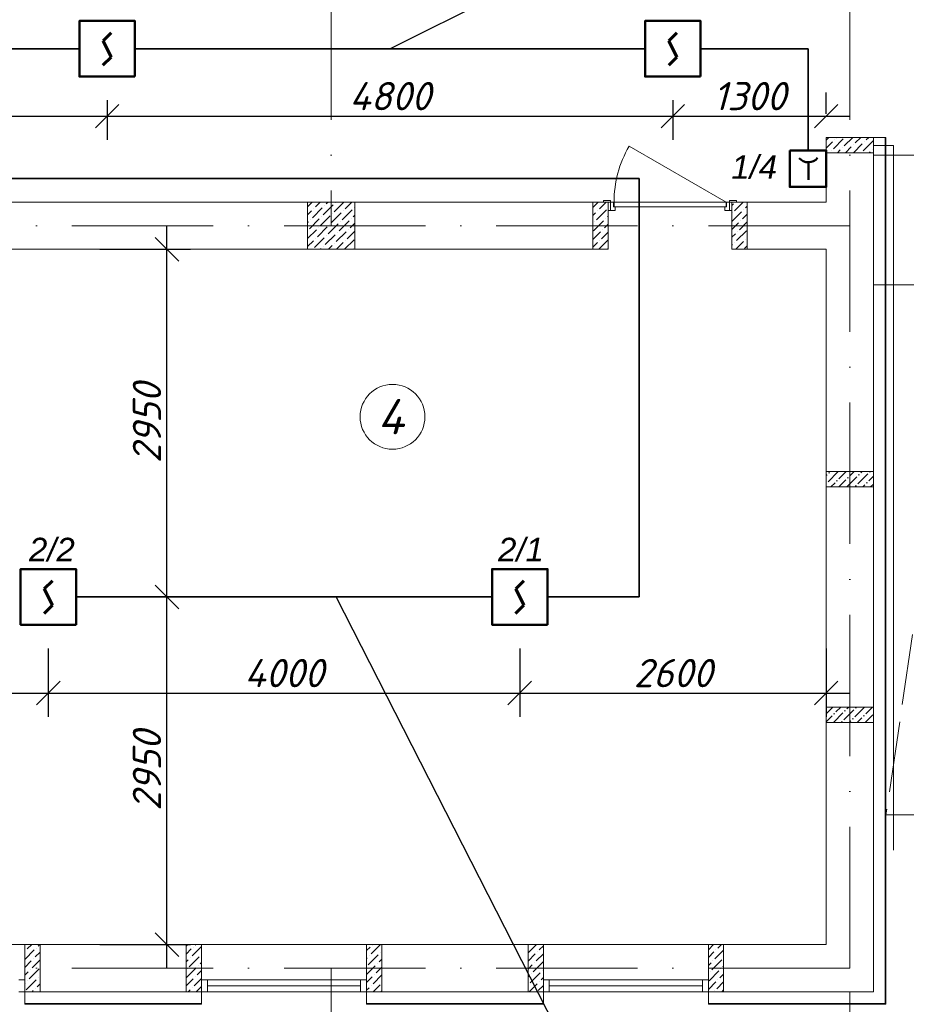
# Model space of a CAD drawing. Header units: millimetres. Extents: x 1114507 to 93926427, y 174473 to 817039.
# Tile 91 of 256: x 1642679 to 1650201, y 479694 to 488050. Entities that reach past the tile are written whole.
import ezdxf

# ---------------------------------------------------------------- set-up
doc = ezdxf.new("R2010")
doc.units = ezdxf.units.MM
doc.linetypes.add('ACAD_ISO02W100', pattern=[15, 12, -3])
doc.linetypes.add('ACAD_ISO10W100', pattern=[18, 12, -3, 0, -3])
for name, color, linetype, lineweight in [('Doors', 86, 'Continuous', 13), ('expl', 234, 'Continuous', 13), ('SHEMA', 174, 'Continuous', 25), ('размеры', 12, 'Continuous', 15)]:
    doc.layers.add(name, color=color, linetype=linetype, lineweight=lineweight)
doc.layers.add('kcd_tx', color=7, linetype='Continuous')
doc.layers.add('PDF22_Geometry', color=7, linetype='Continuous', true_color=0x979797)
doc.styles.get("Standard").update_dxf_attribs({"font": 'isocpeui.ttf'})
doc.linetypes.add('FENCELINE1', pattern='A,6.35,-2.54,[133,ltypeshp.shx,S=2.54,R=0,X=-2.54,Y=0],-2.54,25.4', length=36.83)
doc.dimstyles.new('Санжар', dxfattribs={"dimtxt": 240, "dimasz": 200, "dimexe": 200, "dimexo": 200, "dimgap": 50, "dimtad": 1, "dimdec": 0, "dimtxsty": 'Standard', "dimblk": 'OBLIQUE', "dimcen": 2.5, "dimdle": 200, "dimclrd": 152, "dimclre": 152, "dimclrt": 152, "dimadec": 0, "dimazin": 0, "dimtfac": 1, "dimtdec": 0, "dimtmove": 0, "dimatfit": 3, "dimldrblk": 'OBLIQUE', "dimfxl": 0, "dimlwd": 0, "dimlwe": 0, "dimarcsym": 0})
pattern_1 = [(45, (555691.36, -605136.81), (25.2569703, 92.6088912), [119.0625, -23.8125, 0, -23.8125])]

# ---------------------------------------------------------------- blocks, each defined once
blk = doc.blocks.new('blok1qavmak')
at = {"lineweight": 0, "ltscale": 100}
h = blk.add_hatch(dxfattribs=at)
h.set_pattern_fill('ANSI36', color=256, scale=15, style=0)
h.set_pattern_definition(pattern_1)
h.paths.add_polyline_path([(1519160.8, 771040.1), (1519160.8, 770910.1), (1518760.8, 770910.1), (1518760.8, 771040.1)])
h = blk.add_hatch(dxfattribs=at)
h.set_pattern_fill('ANSI36', color=256, scale=15, style=0)
h.set_pattern_definition(pattern_1)
h.paths.add_polyline_path([(1519160.8, 769040.1), (1519160.8, 768910.1), (1518760.8, 768910.1), (1518760.8, 769040.1)])
at = {"color": 1, "linetype": 'ACAD_ISO10W100', "lineweight": 0, "ltscale": 100}
for p, q in [((1514560.8, 782425.1), (1514560.8, 773125.1)), ((1518960.8, 782425.1), (1518960.8, 766825.1)), ((1518960.8, 773125.1), (1491960.8, 773125.1)), ((1518960.8, 766825.1), (1491960.8, 766825.1))]:
    blk.add_line(p, q, dxfattribs=at)
at = {"lineweight": 0, "ltscale": 100}
for p, q in [((1518760.8, 773325.1), (1518760.8, 773875.1)), ((1519160.8, 773875.1), (1518760.8, 773875.1)), ((1519160.8, 766625.1), (1519160.8, 773875.1)), ((1516910.8, 773325.1), (1509560.8, 773325.1)), ((1516910.8, 772925.1), (1516910.8, 773325.1)), ((1518760.8, 773325.1), (1517960.8, 773325.1)), ((1517960.8, 772925.1), (1517960.8, 773325.1)), ((1516910.8, 772925.1), (1509560.8, 772925.1)), ((1518760.8, 772925.1), (1517960.8, 772925.1)), ((1518760.8, 767025.1), (1518760.8, 772925.1)), ((1511960.8, 767025.1), (1510560.8, 767025.1)), ((1511960.8, 767025.1), (1513460.8, 767025.1)), ((1511960.8, 767025.1), (1511960.8, 766625.1)), ((1513460.8, 767025.1), (1513460.8, 766625.1)), ((1514860.8, 767025.1), (1513460.8, 767025.1)), ((1514860.8, 767025.1), (1516360.8, 767025.1)), ((1514860.8, 767025.1), (1514860.8, 766625.1)), ((1516360.8, 767025.1), (1516360.8, 766625.1)), ((1517760.8, 767025.1), (1516360.8, 767025.1)), ((1517760.8, 767025.1), (1518760.8, 767025.1)), ((1517760.8, 767025.1), (1517760.8, 766625.1)), ((1511960.8, 766625.1), (1513460.8, 766625.1)), ((1514860.8, 766625.1), (1516360.8, 766625.1)), ((1517760.8, 766625.1), (1519160.8, 766625.1))]:
    blk.add_line(p, q, dxfattribs=at)
at = {"linetype": 'Continuous', "lineweight": 0, "ltscale": 100}
for p, q in [((1518760.8, 773851.5, 0), (1518784.4, 773875.1, 0)), ((1518760.8, 773784.2, 0), (1518813.2, 773836.5, 0)), ((1518821.6, 773777.6, 0), (1518905.8, 773861.8, 0)), ((1518830.1, 773853.4, 0), (1518830.1, 773853.4, 0)), ((1518846.9, 773870.2, 0), (1518851.8, 773875.1, 0)), ((1518914.3, 773802.9, 0), (1518986.5, 773875.1, 0)), ((1519006.9, 773828.1, 0), (1519053.9, 773875.1, 0)), ((1519074.2, 773760.8, 0), (1519158.4, 773844.9, 0)), ((1519082.6, 773836.5, 0), (1519082.6, 773836.5, 0)), ((1519099.5, 773853.4, 0), (1519121.2, 773875.1, 0)), ((1518804.8, 773760.8, 0), (1518804.8, 773760.8, 0)), ((1518856.5, 773745.1, 0), (1518880.6, 773769.2, 0)), ((1518897.4, 773786, 0), (1518897.4, 773786, 0)), ((1518923.9, 773745.1, 0), (1518973.2, 773794.4, 0)), ((1518990, 773811.3, 0), (1518990, 773811.3, 0)), ((1518991.2, 773745.1, 0), (1519065.8, 773819.7, 0)), ((1519125.9, 773745.1, 0), (1519133.1, 773752.3, 0)), ((1519150, 773769.2, 0), (1519150, 773769.2, 0)), ((1514360.8, 773286.4), (1514399.5, 773325.1)), ((1514426.6, 773284.8), (1514466.9, 773325.1)), ((1514519.2, 773310), (1514534.2, 773325.1)), ((1514586.5, 773242.7), (1514669, 773325.1)), ((1514679.1, 773267.9), (1514736.3, 773325.1)), ((1516780.8, 773278.8, 0), (1516827.2, 773325.1, 0)), ((1516837.5, 773268, 0), (1516894.5, 773325.1, 0)), ((1517983, 773251.2, 0), (1518056.9, 773325.1, 0)), ((1514360.8, 773219.1), (1514392.9, 773251.1)), ((1514401.3, 773192.2), (1514485.5, 773276.3)), ((1514409.7, 773267.9), (1514409.7, 773267.9)), ((1514493.9, 773217.4), (1514578.1, 773301.6)), ((1514502.3, 773293.2), (1514502.3, 773293.2)), ((1514594.9, 773318.4), (1514594.9, 773318.4)), ((1514653.9, 773175.3), (1514738.1, 773259.5)), ((1514662.3, 773251.1), (1514662.3, 773251.1)), ((1514754.9, 773276.3), (1514754.9, 773276.3)), ((1516812.2, 773175.4, 0), (1516896.4, 773259.6, 0)), ((1516820.6, 773251.2, 0), (1516820.6, 773251.2, 0)), ((1517960.8, 773296.4, 0), (1517974.5, 773310.1, 0)), ((1517960.8, 773161.7, 0), (1518041.9, 773242.8, 0)), ((1518058.7, 773259.6, 0), (1518058.7, 773259.6, 0)), ((1518075.6, 773276.4, 0), (1518090.8, 773291.7, 0)), ((1514360.8, 773151.7), (1514367.6, 773158.5)), ((1514376, 773099.5), (1514460.2, 773183.7)), ((1514384.5, 773175.3), (1514384.5, 773175.3)), ((1514468.6, 773124.8), (1514552.8, 773209)), ((1514477.1, 773200.6), (1514477.1, 773200.6)), ((1514561.3, 773150.1), (1514645.4, 773234.2)), ((1514569.7, 773225.8), (1514569.7, 773225.8)), ((1514628.6, 773082.7), (1514712.8, 773166.9)), ((1514637, 773158.5), (1514637, 773158.5)), ((1514729.6, 773183.7), (1514729.6, 773183.7)), ((1514746.5, 773200.6), (1514760.8, 773214.9)), ((1516780.8, 773211.4, 0), (1516803.8, 773234.3, 0)), ((1516786.9, 773082.8, 0), (1516871.1, 773167, 0)), ((1516795.4, 773158.6, 0), (1516795.4, 773158.6, 0)), ((1516888, 773183.8, 0), (1516888, 773183.8, 0)), ((1516904.8, 773200.7, 0), (1516910.8, 773206.7, 0)), ((1517966.1, 773234.3, 0), (1517966.1, 773234.3, 0)), ((1518025.1, 773091.2, 0), (1518090.8, 773157, 0)), ((1518033.5, 773167, 0), (1518033.5, 773167, 0)), ((1518050.3, 773183.8, 0), (1518090.8, 773224.4, 0)), ((1514360.8, 773017), (1514435, 773091.1)), ((1514443.4, 773032.2), (1514527.6, 773116.4)), ((1514451.8, 773108), (1514451.8, 773108)), ((1514536, 773057.4), (1514620.2, 773141.6)), ((1514544.4, 773133.2), (1514544.4, 773133.2)), ((1514603.3, 772990.1), (1514687.5, 773074.3)), ((1514696, 773015.4), (1514760.8, 773080.2)), ((1514704.4, 773091.1), (1514704.4, 773091.1)), ((1514721.2, 773108), (1514760.8, 773147.6)), ((1516780.8, 773009.3, 0), (1516845.9, 773074.4, 0)), ((1516854.3, 773015.4, 0), (1516910.8, 773072, 0)), ((1516862.7, 773091.2, 0), (1516862.7, 773091.2, 0)), ((1516879.6, 773108.1, 0), (1516910.8, 773139.3, 0)), ((1517960.8, 773094.4, 0), (1518016.6, 773150.1, 0)), ((1517999.8, 772998.6, 0), (1518084, 773082.8, 0)), ((1518008.2, 773074.4, 0), (1518008.2, 773074.4, 0)), ((1514360.8, 772949.7), (1514409.7, 772998.5)), ((1514418.1, 772939.6), (1514502.3, 773023.8)), ((1514426.6, 773015.4), (1514426.6, 773015.4)), ((1514510.7, 772964.8), (1514594.9, 773049)), ((1514519.2, 773040.6), (1514519.2, 773040.6)), ((1514611.8, 773065.9), (1514611.8, 773065.9)), ((1514673.1, 772925.1), (1514754.9, 773006.9)), ((1514679.1, 772998.5), (1514679.1, 772998.5)), ((1516831.3, 772925.1, 0), (1516910.8, 773004.6, 0)), ((1516837.5, 772998.6, 0), (1516837.5, 772998.6, 0)), ((1517960.8, 773027, 0), (1517991.4, 773057.5, 0)), ((1517993.6, 772925.1, 0), (1518058.7, 772990.2, 0)), ((1518075.6, 773007, 0), (1518075.6, 773007, 0)), ((1514471, 772925.1), (1514477.1, 772931.2)), ((1514493.9, 772948), (1514493.9, 772948)), ((1514538.4, 772925.1), (1514569.7, 772956.4)), ((1514586.5, 772973.3), (1514586.5, 772973.3)), ((1514605.7, 772925.1), (1514662.3, 772981.7)), ((1514746.5, 772931.2), (1514746.5, 772931.2)), ((1516780.8, 772942, 0), (1516820.6, 772981.8, 0)), ((1516904.8, 772931.3, 0), (1516904.8, 772931.3, 0)), ((1517960.8, 772959.7, 0), (1517966.1, 772964.9, 0)), ((1517983, 772981.8, 0), (1517983, 772981.8, 0)), ((1518067.1, 772931.3, 0), (1518090.8, 772955, 0)), ((1511960.8, 766898.9, 0), (1512041, 766979.1, 0)), ((1511965.2, 766970.6, 0), (1511965.2, 766970.6, 0)), ((1511982, 766987.5, 0), (1512019.7, 767025.1, 0)), ((1512057.8, 766995.9, 0), (1512057.8, 766995.9, 0)), ((1512074.6, 767012.7, 0), (1512087, 767025.1, 0)), ((1513330.8, 767012, 0), (1513344, 767025.1, 0)), ((1513330.8, 766944.6, 0), (1513373.7, 766987.5, 0)), ((1513382.1, 766928.6, 0), (1513460.8, 767007.3, 0)), ((1513390.5, 767004.3, 0), (1513390.5, 767004.3, 0)), ((1513407.4, 767021.2, 0), (1513411.3, 767025.1, 0)), ((1514860.8, 766974, 0), (1514891.1, 767004.3, 0)), ((1514899.6, 766945.4, 0), (1514979.3, 767025.1, 0)), ((1514908, 767021.2, 0), (1514908, 767021.2, 0)), ((1516232.3, 766953.8, 0), (1516303.6, 767025.1, 0)), ((1516324.9, 766979.1, 0), (1516360.8, 767015, 0)), ((1517760.8, 766981.8, 0), (1517804.2, 767025.1, 0)), ((1517817.1, 766903.3, 0), (1517890.8, 766977.1, 0)), ((1517825.5, 766979.1, 0), (1517825.5, 766979.1, 0)), ((1517842.3, 766995.9, 0), (1517871.5, 767025.1, 0)), ((1511960.8, 766831.6, 0), (1512015.7, 766886.5, 0)), ((1512024.1, 766827.5, 0), (1512090.8, 766894.2, 0)), ((1512032.5, 766903.3, 0), (1512032.5, 766903.3, 0)), ((1512049.4, 766920.1, 0), (1512090.8, 766961.6, 0)), ((1513330.8, 766877.3, 0), (1513348.4, 766894.9, 0)), ((1513356.9, 766835.9, 0), (1513441.1, 766920.1, 0)), ((1513365.3, 766911.7, 0), (1513365.3, 766911.7, 0)), ((1513457.9, 766937, 0), (1513457.9, 766937, 0)), ((1514860.8, 766906.7, 0), (1514865.9, 766911.7, 0)), ((1514874.3, 766852.8, 0), (1514958.5, 766937, 0)), ((1514882.7, 766928.6, 0), (1514882.7, 766928.6, 0)), ((1514966.9, 766878, 0), (1514990.8, 766902, 0)), ((1514975.3, 766953.8, 0), (1514975.3, 766953.8, 0)), ((1516230.8, 766885, 0), (1516291.2, 766945.4, 0)), ((1516299.6, 766886.5, 0), (1516360.8, 766947.7, 0)), ((1516308.1, 766962.2, 0), (1516308.1, 766962.2, 0)), ((1517760.8, 766914.4, 0), (1517808.7, 766962.2, 0)), ((1517791.8, 766810.7, 0), (1517876, 766894.9, 0)), ((1517800.2, 766886.5, 0), (1517800.2, 766886.5, 0)), ((1511998.9, 766734.9, 0), (1512083.1, 766819.1, 0)), ((1512007.3, 766810.7, 0), (1512007.3, 766810.7, 0)), ((1513331.6, 766743.3, 0), (1513415.8, 766827.5, 0)), ((1513340, 766819.1, 0), (1513340, 766819.1, 0)), ((1513424.2, 766768.6, 0), (1513460.8, 766805.2, 0)), ((1513432.6, 766844.4, 0), (1513432.6, 766844.4, 0)), ((1513449.5, 766861.2, 0), (1513460.8, 766872.6, 0)), ((1514860.8, 766772, 0), (1514933.2, 766844.4, 0)), ((1514941.6, 766785.4, 0), (1514990.8, 766834.6, 0)), ((1514950.1, 766861.2, 0), (1514950.1, 766861.2, 0)), ((1516230.8, 766817.7, 0), (1516266, 766852.8, 0)), ((1516274.4, 766793.8, 0), (1516358.6, 766878, 0)), ((1516282.8, 766869.6, 0), (1516282.8, 766869.6, 0)), ((1516350.2, 766802.3, 0), (1516350.2, 766802.3, 0)), ((1517760.8, 766847.1, 0), (1517783.4, 766869.6, 0)), ((1517766.6, 766718.1, 0), (1517850.8, 766802.3, 0)), ((1517867.6, 766819.1, 0), (1517867.6, 766819.1, 0)), ((1517884.4, 766835.9, 0), (1517890.8, 766842.4, 0)), ((1511960.8, 766764.2, 0), (1511990.5, 766793.8, 0)), ((1511973.6, 766642.3, 0), (1512057.8, 766726.5, 0)), ((1511982, 766718.1, 0), (1511982, 766718.1, 0)), ((1512074.6, 766743.3, 0), (1512074.6, 766743.3, 0)), ((1513330.8, 766675.2, 0), (1513390.5, 766734.9, 0)), ((1513399, 766676, 0), (1513460.8, 766737.9, 0)), ((1513407.4, 766751.8, 0), (1513407.4, 766751.8, 0)), ((1514860.8, 766704.6, 0), (1514908, 766751.8, 0)), ((1514916.4, 766692.8, 0), (1514990.8, 766767.3, 0)), ((1514924.8, 766768.6, 0), (1514924.8, 766768.6, 0)), ((1516230.8, 766750.3, 0), (1516240.7, 766760.2, 0)), ((1516249.1, 766701.2, 0), (1516333.3, 766785.4, 0)), ((1516257.6, 766777, 0), (1516257.6, 766777, 0)), ((1516341.7, 766726.5, 0), (1516360.8, 766745.6, 0)), ((1517775, 766793.8, 0), (1517775, 766793.8, 0)), ((1517842.3, 766726.5, 0), (1517842.3, 766726.5, 0)), ((1517859.2, 766743.3, 0), (1517890.8, 766775, 0)), ((1511960.8, 766696.9, 0), (1511965.2, 766701.2, 0)), ((1512049.4, 766650.7, 0), (1512049.4, 766650.7, 0)), ((1512066.2, 766667.6, 0), (1512090.8, 766692.2, 0)), ((1513348.1, 766625.1, 0), (1513365.3, 766642.3, 0)), ((1513382.1, 766659.1, 0), (1513382.1, 766659.1, 0)), ((1513415.4, 766625.1, 0), (1513457.9, 766667.6, 0)), ((1514860.8, 766637.3, 0), (1514882.7, 766659.1, 0)), ((1514899.6, 766676, 0), (1514899.6, 766676, 0)), ((1514916, 766625.1, 0), (1514975.3, 766684.4, 0)), ((1516232.3, 766684.4, 0), (1516232.3, 766684.4, 0)), ((1516240.3, 766625.1, 0), (1516308.1, 766692.8, 0)), ((1516316.5, 766633.9, 0), (1516360.8, 766678.3, 0)), ((1516324.9, 766709.7, 0), (1516324.9, 766709.7, 0)), ((1517760.8, 766645, 0), (1517825.5, 766709.7, 0)), ((1517833.9, 766650.7, 0), (1517890.8, 766707.7, 0)), ((1517875.6, 766625.1, 0), (1517890.8, 766640.3, 0)), ((1512023.8, 766625.1, 0), (1512032.5, 766633.9, 0)), ((1514983.7, 766625.5, 0), (1514990.8, 766632.6, 0)), ((1517817.1, 766633.9, 0), (1517817.1, 766633.9, 0))]:
    blk.add_line(p, q, dxfattribs=at)
at = {"color": 252, "lineweight": 0, "ltscale": 100}
for p, q in [((1519267.8, 773875.1), (1519160.8, 773875.1)), ((1519267.8, 766518.1), (1519267.8, 773875.1)), ((1511960.8, 766625.1), (1511960.8, 766518.1)), ((1513460.8, 766625.1), (1513460.8, 766518.1)), ((1514860.8, 766625.1), (1514860.8, 766518.1)), ((1516360.8, 766625.1), (1516360.8, 766518.1)), ((1517760.8, 766625.1), (1517760.8, 766518.1)), ((1511960.8, 766518.1), (1513460.8, 766518.1)), ((1514860.8, 766518.1), (1516360.8, 766518.1)), ((1517760.8, 766518.1), (1519267.8, 766518.1))]:
    blk.add_line(p, q, dxfattribs=at)
at = {"color": 32, "lineweight": 0, "ltscale": 100}
for p, q in [((1519260.8, 766525.1), (1519260.8, 773875.1)), ((1511960.8, 766525.1), (1513460.8, 766525.1)), ((1514860.8, 766525.1), (1516360.8, 766525.1)), ((1517760.8, 766525.1), (1519260.8, 766525.1))]:
    blk.add_line(p, q, dxfattribs=at)
at = {"color": 204, "linetype": 'FENCELINE1', "lineweight": 0, "ltscale": 20}
for p, q in [((1519160.8, 773805.1), (1519330.8, 773805.1)), ((1519330.8, 773805.1), (1519330.8, 767825.1))]:
    blk.add_line(p, q, dxfattribs=at)
at = {"color": 0, "lineweight": 0}
for p, q in [((1519160.8, 773725.1), (1521210.8, 773725.1)), ((1519160.8, 772625.1), (1520610.8, 772625.1)), ((1520610.8, 768125.1), (1519267.8, 768125.1))]:
    blk.add_line(p, q, dxfattribs=at)
at = {"color": 251, "linetype": 'ACAD_ISO02W100', "lineweight": 0, "ltscale": 50}
blk.add_line((1519930.8, 772625.1), (1519267.8, 768125.1), dxfattribs=at)
at = {"color": 152, "lineweight": 0, "ltscale": 100}
for p, q in [((1514560.8, 766825.1), (1514560.8, 762289.5)), ((1514560.8, 766825.1), (1514560.8, 762289.5)), ((1518960.8, 766625.1), (1518960.8, 762289.5)), ((1518960.8, 766625.1), (1518960.8, 761576))]:
    blk.add_line(p, q, dxfattribs=at)
at = {"color": 5, "lineweight": 0}
for p, q in [((1511960.8, 766725.1), (1511910.8, 766725.1)), ((1511960.8, 766625.1), (1511960.8, 766725.1)), ((1513460.8, 766725.1), (1513510.8, 766725.1)), ((1513460.8, 766625.1), (1513460.8, 766725.1)), ((1514810.8, 766725.1), (1513510.8, 766725.1)), ((1513510.8, 766725.1), (1513510.8, 766625.1)), ((1514860.8, 766725.1), (1514810.8, 766725.1)), ((1514810.8, 766725.1), (1514810.8, 766625.1)), ((1514860.8, 766625.1), (1514860.8, 766725.1)), ((1516360.8, 766725.1), (1516410.8, 766725.1)), ((1516360.8, 766625.1), (1516360.8, 766725.1)), ((1517710.8, 766725.1), (1516410.8, 766725.1)), ((1516410.8, 766725.1), (1516410.8, 766625.1)), ((1517760.8, 766725.1), (1517710.8, 766725.1)), ((1517710.8, 766725.1), (1517710.8, 766625.1)), ((1517760.8, 766625.1), (1517760.8, 766725.1)), ((1514810.8, 766675.1), (1513510.8, 766675.1)), ((1517710.8, 766675.1), (1516410.8, 766675.1)), ((1511910.8, 766625.1), (1511960.8, 766625.1)), ((1513510.8, 766625.1), (1513460.8, 766625.1)), ((1514810.8, 766625.1), (1513510.8, 766625.1)), ((1514810.8, 766625.1), (1514860.8, 766625.1)), ((1516410.8, 766625.1), (1516360.8, 766625.1)), ((1517710.8, 766625.1), (1516410.8, 766625.1)), ((1517710.8, 766625.1), (1517760.8, 766625.1))]:
    blk.add_line(p, q, dxfattribs=at)
at = {"layer": 'Doors', "lineweight": 0}
blk.add_line((1517910.8, 773325.1), (1517088.1, 773800.1), dxfattribs=at)
for points in [[(1516870.8, 773325.1), (1516930.8, 773325.1), (1516930.8, 773340.1), (1516870.8, 773340.1)], [(1516910.8, 773255.1), (1516930.8, 773255.1), (1516930.8, 773325.1), (1516910.8, 773325.1)], [(1516970.8, 773285.1), (1516970.8, 773255.1), (1516930.8, 773255.1), (1516930.8, 773325.1), (1516955.8, 773325.1), (1516955.8, 773285.1)], [(1516960.8, 773285.1), (1517910.8, 773285.1), (1517910.8, 773325.1), (1516960.8, 773325.1)], [(1517900.8, 773285.1), (1517900.8, 773255.1), (1517940.8, 773255.1), (1517940.8, 773325.1), (1517915.8, 773325.1), (1517915.8, 773285.1)], [(1517940.8, 773325.1), (1518000.8, 773325.1), (1518000.8, 773340.1), (1517940.8, 773340.1)], [(1517960.8, 773255.1), (1517940.8, 773255.1), (1517940.8, 773325.1), (1517960.8, 773325.1)]]:
    blk.add_lwpolyline(points, close=True, dxfattribs=at)
blk.add_arc((1517910.8, 773325.1), 950, 150, 180, dxfattribs=at)
at = {"layer": 'размеры', "lineweight": 0, "ltscale": 5}
for p, q in [((1518760.8, 773875.1), (1518760.8, 773745.1)), ((1519160.8, 773875.1), (1518760.8, 773875.1)), ((1519160.8, 773745.1), (1519160.8, 773875.1)), ((1518760.8, 773745.1), (1519160.8, 773745.1)), ((1514760.8, 773325.1), (1514360.8, 773325.1)), ((1514360.8, 773325.1), (1514360.8, 772925.1)), ((1514760.8, 772925.1), (1514760.8, 773325.1)), ((1516780.8, 773325.1), (1516910.8, 773325.1)), ((1516780.8, 772925.1), (1516780.8, 773325.1)), ((1516910.8, 773325.1), (1516910.8, 772925.1)), ((1518090.8, 773325.1), (1517960.8, 773325.1)), ((1517960.8, 773325.1), (1517960.8, 772925.1)), ((1518090.8, 772925.1), (1518090.8, 773325.1)), ((1514360.8, 772925.1), (1514760.8, 772925.1)), ((1516910.8, 772925.1), (1516780.8, 772925.1)), ((1517960.8, 772925.1), (1518090.8, 772925.1)), ((1512090.8, 767025.1), (1511960.8, 767025.1)), ((1511960.8, 767025.1), (1511960.8, 766625.1)), ((1512090.8, 766625.1), (1512090.8, 767025.1)), ((1513460.8, 767025.1), (1513330.8, 767025.1)), ((1513330.8, 767025.1), (1513330.8, 766625.1)), ((1513460.8, 766625.1), (1513460.8, 767025.1)), ((1514990.8, 767025.1), (1514860.8, 767025.1)), ((1514860.8, 767025.1), (1514860.8, 766625.1)), ((1514990.8, 766625.1), (1514990.8, 767025.1)), ((1516360.8, 767025.1), (1516230.8, 767025.1)), ((1516230.8, 767025.1), (1516230.8, 766625.1)), ((1516360.8, 766625.1), (1516360.8, 767025.1)), ((1517890.8, 767025.1), (1517760.8, 767025.1)), ((1517760.8, 767025.1), (1517760.8, 766625.1)), ((1517890.8, 766625.1), (1517890.8, 767025.1)), ((1511960.8, 766625.1), (1512090.8, 766625.1)), ((1513330.8, 766625.1), (1513460.8, 766625.1)), ((1514860.8, 766625.1), (1514990.8, 766625.1)), ((1516230.8, 766625.1), (1516360.8, 766625.1)), ((1517760.8, 766625.1), (1517890.8, 766625.1))]:
    blk.add_line(p, q, dxfattribs=at)
for points in [[(1519160.8, 771040.1), (1519160.8, 770910.1), (1518760.8, 770910.1), (1518760.8, 771040.1)], [(1519160.8, 770910.1), (1519160.8, 771040.1), (1518760.8, 771040.1), (1518760.8, 770910.1)], [(1519160.8, 769040.1), (1519160.8, 768910.1), (1518760.8, 768910.1), (1518760.8, 769040.1)], [(1519160.8, 768910.1), (1519160.8, 769040.1), (1518760.8, 769040.1), (1518760.8, 768910.1)]]:
    blk.add_lwpolyline(points, close=True, dxfattribs=at)
blk = doc.blocks.new('Дым.датчик')
at = {"color": 5, "lineweight": 60}
for p, q in [((48, 181), (-44, 91)), ((-44, 91), (46, -92)), ((46, -92), (-44, -182))]:
    blk.add_line(p, q, dxfattribs=at)
at = {"color": 5, "lineweight": 50}
blk.add_lwpolyline([(-310, 309), (312, 309), (312, -315), (-310, -315)], close=True, dxfattribs=at)
blk = doc.blocks.new('ььь')
at = {"color": 5, "lineweight": 50}
blk.add_line((1264322, -815359), (1264322, -815659), dxfattribs=at)
blk.add_lwpolyline([(1264004, -815157), (1264626, -815157), (1264626, -815781), (1264004, -815781)], close=True, dxfattribs=at)
blk.add_arc((1264321, -815150), 209, 221.0053, 319.5801, dxfattribs=at)
blk = doc.blocks.new('_Oblique')
at = {"color": 0, "linetype": 'ByBlock', "lineweight": -2}
blk.add_line((-0.5, -0.5), (0.5, 0.5), dxfattribs=at)
blk = doc.blocks.new('*D1912')
at = {"layer": 'Defpoints', "color": 0, "lineweight": 40, "ltscale": 100, "transparency": 16777216}
for p in [(1638620.5, 487567.1), (1643420.5, 487567.1), (1643420.5, 487231.3)]:
    blk.add_point(p, dxfattribs=at)
at = {"layer": 'kcd_tx', "color": 152, "ltscale": 100, "transparency": 16777216}
for p, q in [((1638620.5, 487367.1), (1638620.5, 487031.3)), ((1643420.5, 487367.1), (1643420.5, 487031.3)), ((1638420.5, 487231.3), (1643620.5, 487231.3))]:
    blk.add_line(p, q, dxfattribs=at)
at = {"layer": 'kcd_tx', "color": 152, "ltscale": 100, "transparency": 16777216, "xscale": 200, "yscale": 200, "zscale": 200, "rotation": 180}
blk.add_blockref('_Oblique', (1638620.5, 487231.3), dxfattribs=at)
at = {"layer": 'kcd_tx', "color": 152, "ltscale": 100, "transparency": 16777216, "xscale": 200, "yscale": 200, "zscale": 200}
blk.add_blockref('_Oblique', (1643420.5, 487231.3), dxfattribs=at)
at = {"layer": 'kcd_tx', "color": 152, "lineweight": 35, "ltscale": 100, "transparency": 16777216, "insert": (1641020.5, 487401.3), "char_height": 240, "attachment_point": 5}
blk.add_mtext('4800', dxfattribs=at)
blk = doc.blocks.new('*D1913')
at = {"layer": 'Defpoints', "color": 0, "lineweight": 40, "ltscale": 100, "transparency": 16777216}
for p in [(1643420.5, 487567.1), (1648220.5, 487567.1), (1648220.5, 487231.3)]:
    blk.add_point(p, dxfattribs=at)
at = {"layer": 'kcd_tx', "color": 152, "ltscale": 100, "transparency": 16777216}
for p, q in [((1643420.5, 487367.1), (1643420.5, 487031.3)), ((1648220.5, 487367.1), (1648220.5, 487031.3)), ((1643220.5, 487231.3), (1648420.5, 487231.3))]:
    blk.add_line(p, q, dxfattribs=at)
at = {"layer": 'kcd_tx', "color": 152, "ltscale": 100, "transparency": 16777216, "xscale": 200, "yscale": 200, "zscale": 200, "rotation": 180}
blk.add_blockref('_Oblique', (1643420.5, 487231.3), dxfattribs=at)
at = {"layer": 'kcd_tx', "color": 152, "ltscale": 100, "transparency": 16777216, "xscale": 200, "yscale": 200, "zscale": 200}
blk.add_blockref('_Oblique', (1648220.5, 487231.3), dxfattribs=at)
at = {"layer": 'kcd_tx', "color": 152, "lineweight": 35, "ltscale": 100, "transparency": 16777216, "insert": (1645820.5, 487401.3), "char_height": 240, "attachment_point": 5}
blk.add_mtext('4800', dxfattribs=at)
blk = doc.blocks.new('*D1914')
at = {"layer": 'Defpoints', "color": 0, "lineweight": 40, "ltscale": 100, "transparency": 16777216}
for p in [(1648220.5, 487567.1), (1649521.4, 487231.3), (1649521.4, 487051.2)]:
    blk.add_point(p, dxfattribs=at)
at = {"layer": 'kcd_tx', "color": 152, "ltscale": 100, "transparency": 16777216}
for p, q in [((1649521.4, 487251.2), (1649521.4, 487431.3)), ((1648220.5, 487367.1), (1648220.5, 487031.3)), ((1648020.5, 487231.3), (1649721.4, 487231.3))]:
    blk.add_line(p, q, dxfattribs=at)
at = {"layer": 'kcd_tx', "color": 152, "ltscale": 100, "transparency": 16777216, "xscale": 200, "yscale": 200, "zscale": 200, "rotation": 180}
blk.add_blockref('_Oblique', (1648220.5, 487231.3), dxfattribs=at)
at = {"layer": 'kcd_tx', "color": 152, "ltscale": 100, "transparency": 16777216, "xscale": 200, "yscale": 200, "zscale": 200}
blk.add_blockref('_Oblique', (1649521.4, 487231.3), dxfattribs=at)
at = {"layer": 'kcd_tx', "color": 152, "lineweight": 35, "ltscale": 100, "transparency": 16777216, "insert": (1648871, 487401.3), "char_height": 240, "attachment_point": 5}
blk.add_mtext('1300', dxfattribs=at)
blk = doc.blocks.new('*D1927')
at = {"layer": 'Defpoints', "color": 0, "lineweight": 40, "ltscale": 100, "transparency": 16777216}
for p in [(1642921.4, 482914.9), (1646921.4, 482914.9), (1646921.4, 482335.1)]:
    blk.add_point(p, dxfattribs=at)
at = {"layer": 'kcd_tx', "color": 152, "ltscale": 100, "transparency": 16777216}
for p, q in [((1642921.4, 482714.9), (1642921.4, 482135.1)), ((1646921.4, 482714.9), (1646921.4, 482135.1)), ((1642721.4, 482335.1), (1647121.4, 482335.1))]:
    blk.add_line(p, q, dxfattribs=at)
at = {"layer": 'kcd_tx', "color": 152, "ltscale": 100, "transparency": 16777216, "xscale": 200, "yscale": 200, "zscale": 200, "rotation": 180}
blk.add_blockref('_Oblique', (1642921.4, 482335.1), dxfattribs=at)
at = {"layer": 'kcd_tx', "color": 152, "ltscale": 100, "transparency": 16777216, "xscale": 200, "yscale": 200, "zscale": 200}
blk.add_blockref('_Oblique', (1646921.4, 482335.1), dxfattribs=at)
at = {"layer": 'kcd_tx', "color": 152, "lineweight": 35, "ltscale": 100, "transparency": 16777216, "insert": (1644921.4, 482505.1), "char_height": 240, "attachment_point": 5}
blk.add_mtext('4000', dxfattribs=at)
blk = doc.blocks.new('*D1923')
at = {"layer": 'Defpoints', "color": 0, "lineweight": 40, "ltscale": 100, "transparency": 16777216}
for p in [(1646921.4, 482914.9), (1649521.4, 482914.9), (1649521.4, 482335.1)]:
    blk.add_point(p, dxfattribs=at)
at = {"layer": 'kcd_tx', "color": 152, "ltscale": 100, "transparency": 16777216}
for p, q in [((1646921.4, 482714.9), (1646921.4, 482135.1)), ((1649521.4, 482714.9), (1649521.4, 482135.1)), ((1646721.4, 482335.1), (1649721.4, 482335.1))]:
    blk.add_line(p, q, dxfattribs=at)
at = {"layer": 'kcd_tx', "color": 152, "ltscale": 100, "transparency": 16777216, "xscale": 200, "yscale": 200, "zscale": 200, "rotation": 180}
blk.add_blockref('_Oblique', (1646921.4, 482335.1), dxfattribs=at)
at = {"layer": 'kcd_tx', "color": 152, "ltscale": 100, "transparency": 16777216, "xscale": 200, "yscale": 200, "zscale": 200}
blk.add_blockref('_Oblique', (1649521.4, 482335.1), dxfattribs=at)
at = {"layer": 'kcd_tx', "color": 152, "lineweight": 35, "ltscale": 100, "transparency": 16777216, "insert": (1648221.4, 482505.1), "char_height": 240, "attachment_point": 5}
blk.add_mtext('2600', dxfattribs=at)
blk = doc.blocks.new('*D1924')
at = {"layer": 'Defpoints', "color": 0, "lineweight": 40, "ltscale": 100, "transparency": 16777216}
for p in [(1640321.4, 482914.9), (1642921.4, 482914.9), (1642921.4, 482335.1)]:
    blk.add_point(p, dxfattribs=at)
at = {"layer": 'kcd_tx', "color": 152, "ltscale": 100, "transparency": 16777216}
for p, q in [((1640321.4, 482714.9), (1640321.4, 482135.1)), ((1642921.4, 482714.9), (1642921.4, 482135.1)), ((1640121.4, 482335.1), (1643121.4, 482335.1))]:
    blk.add_line(p, q, dxfattribs=at)
at = {"layer": 'kcd_tx', "color": 152, "ltscale": 100, "transparency": 16777216, "xscale": 200, "yscale": 200, "zscale": 200, "rotation": 180}
blk.add_blockref('_Oblique', (1640321.4, 482335.1), dxfattribs=at)
at = {"layer": 'kcd_tx', "color": 152, "ltscale": 100, "transparency": 16777216, "xscale": 200, "yscale": 200, "zscale": 200}
blk.add_blockref('_Oblique', (1642921.4, 482335.1), dxfattribs=at)
at = {"layer": 'kcd_tx', "color": 152, "lineweight": 35, "ltscale": 100, "transparency": 16777216, "insert": (1641621.4, 482505.1), "char_height": 240, "attachment_point": 5}
blk.add_mtext('2600', dxfattribs=at)
blk = doc.blocks.new('*D1926')
at = {"layer": 'Defpoints', "color": 0, "lineweight": 40, "ltscale": 100, "transparency": 16777216}
for p in [(1643157.2, 486101.2), (1643927.9, 486101.2), (1643157.2, 483151.2)]:
    blk.add_point(p, dxfattribs=at)
at = {"layer": 'kcd_tx', "color": 152, "ltscale": 100, "transparency": 16777216}
for p, q in [((1643927.9, 482951.2), (1643927.9, 486301.2)), ((1643357.2, 486101.2), (1644127.9, 486101.2)), ((1643357.2, 483151.2), (1644127.9, 483151.2))]:
    blk.add_line(p, q, dxfattribs=at)
at = {"layer": 'kcd_tx', "color": 152, "ltscale": 100, "transparency": 16777216, "xscale": 200, "yscale": 200, "zscale": 200}
for p, rotation in [((1643927.9, 486101.2), 90), ((1643927.9, 483151.2), 270)]:
    blk.add_blockref('_Oblique', p, dxfattribs=dict(at, rotation=rotation))
at = {"layer": 'kcd_tx', "color": 152, "lineweight": 35, "ltscale": 100, "transparency": 16777216, "insert": (1643757.9, 484626.2), "char_height": 240, "attachment_point": 5, "rotation": 90}
blk.add_mtext('2950', dxfattribs=at)
blk = doc.blocks.new('*D1925')
at = {"layer": 'Defpoints', "color": 0, "lineweight": 40, "ltscale": 100, "transparency": 16777216}
for p in [(1643157.2, 483151.2), (1643927.9, 483151.2), (1643157.2, 480201.2)]:
    blk.add_point(p, dxfattribs=at)
at = {"layer": 'kcd_tx', "color": 152, "ltscale": 100, "transparency": 16777216}
for p, q in [((1643927.9, 480001.2), (1643927.9, 483351.2)), ((1643357.2, 483151.2), (1644127.9, 483151.2)), ((1643357.2, 480201.2), (1644127.9, 480201.2))]:
    blk.add_line(p, q, dxfattribs=at)
at = {"layer": 'kcd_tx', "color": 152, "ltscale": 100, "transparency": 16777216, "xscale": 200, "yscale": 200, "zscale": 200}
for p, rotation in [((1643927.9, 483151.2), 90), ((1643927.9, 480201.2), 270)]:
    blk.add_blockref('_Oblique', p, dxfattribs=dict(at, rotation=rotation))
at = {"layer": 'kcd_tx', "color": 152, "lineweight": 35, "ltscale": 100, "transparency": 16777216, "insert": (1643757.9, 481676.2), "char_height": 240, "attachment_point": 5, "rotation": 90}
blk.add_mtext('2950', dxfattribs=at)

msp = doc.modelspace()

# ---------------------------------------------------------------- linework, layer by layer
at = {"layer": 'expl', "lineweight": 0}
msp.add_circle((1645841.9, 484680), 275.1, dxfattribs=at)

# ---------------------------------------------------------------- texts
at = {"lineweight": 0, "insert": (1645938.3, 484531.3), "char_height": 300, "width": 349.19, "attachment_point": 9}
msp.add_mtext('4', dxfattribs=at)

# ---------------------------------------------------------------- next in the draw order: block references
at = {"color": 0}
msp.add_blockref('blok1qavmak', (130760.6, -286823.9), dxfattribs=at)

# ---------------------------------------------------------------- next in the draw order: linework, layer by layer
at = {"color": 5, "lineweight": 35, "ltscale": 100}
for p, q in [((1643184.8, 487803.3), (1638856.3, 487803.3)), ((1647984.8, 487803.3), (1643656.3, 487803.3)), ((1648456.3, 487803.3), (1649367, 487803.3)), ((1649367, 486940), (1649367, 487803.3)), ((1638070.5, 486701.2), (1647934.9, 486701.2)), ((1647934.9, 483151.2), (1647934.9, 486701.2)), ((1646685.7, 483151.2), (1643157.2, 483151.2)), ((1647934.9, 483151.2), (1647157.2, 483151.2))]:
    msp.add_line(p, q, dxfattribs=at)
at = {"layer": 'PDF22_Geometry', "color": 7, "lineweight": 25}
for p, q in [((1650623.5, 490201.2), (1645820.5, 487803.3)), ((1647649, 478671.9), (1645364.7, 483151.2))]:
    msp.add_line(p, q, dxfattribs=at)

# ---------------------------------------------------------------- next in the draw order: block references
at = {"color": 5, "lineweight": 50, "xscale": 0.7574416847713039, "yscale": 0.7574416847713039, "zscale": 0.7574416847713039, "rotation": 180}
for p in [(1643421.4, 487801.2), (1648221.4, 487801.2), (1642922.3, 483149.1), (1646922.3, 483149.1)]:
    msp.add_blockref('Дым.датчик', p, dxfattribs=at)
at = {"color": 114, "lineweight": 15, "xscale": 0.496200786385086, "yscale": 0.496200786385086, "zscale": 0.496200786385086}
msp.add_blockref('ььь', (1022012.8, 891421.7), dxfattribs=at)

# ---------------------------------------------------------------- next in the draw order: texts
at = {"layer": 'SHEMA', "color": 5, "ltscale": 300, "char_height": 200, "width": 1463.345, "attachment_point": 3}
for s, insert in [('{\\fArial|b0|i1|c0|p34;1\\fArial|b0|i1|c204|p34;/\\fArial|b0|i1|c0|p34;4}', (1649104.6, 486899.7)), ('{\\fArial|b0|i1|c0|p34;2\\fArial|b0|i1|c204|p34;/\\fArial|b0|i1|c0|p34;2}', (1643146, 483653.3)), ('{\\fArial|b0|i1|c0|p34;2\\fArial|b0|i1|c204|p34;/\\fArial|b0|i1|c0|p34;1}', (1647125.6, 483653.3))]:
    msp.add_mtext(s, dxfattribs=dict(at, insert=insert))

# ---------------------------------------------------------------- next in the draw order: dimensions: what is measured, and where the dimension line sits
at = {"layer": 'kcd_tx', "lineweight": 35, "ltscale": 100}
for base, p1, p2, picture, middle in [((1643420.5, 487231.3), (1638620.5, 487567.1), (1643420.5, 487567.1), '*D1912', (1641020.5, 487401.3)), ((1648220.5, 487231.3), (1643420.5, 487567.1), (1648220.5, 487567.1), '*D1913', (1645820.5, 487401.3)), ((1642921.4, 482335.1), (1640321.4, 482914.9), (1642921.4, 482914.9), '*D1924', (1641621.4, 482505.1)), ((1646921.4, 482335.1), (1642921.4, 482914.9), (1646921.4, 482914.9), '*D1927', (1644921.4, 482505.1)), ((1649521.4, 482335.1), (1646921.4, 482914.9), (1649521.4, 482914.9), '*D1923', (1648221.4, 482505.1))]:
    dim = msp.add_linear_dim(base=base, p1=p1, p2=p2, dimstyle='Санжар', override={"dimfxl": 200, "dimtfillclr": 253, "dimlwd": 65535, "dimlwe": 65535, "dimarcsym": 2}, dxfattribs=at)
    dim.commit()
    dim.dimension.update_dxf_attribs({"geometry": picture, "text_midpoint": middle})
dim = msp.add_linear_dim(base=(1649521.4, 487231.3), p1=(1648220.5, 487567.1), p2=(1649521.4, 487051.2), text='1300', dimstyle='Санжар', override={"dimfxl": 200, "dimtfillclr": 253, "dimlwd": 65535, "dimlwe": 65535, "dimarcsym": 2}, dxfattribs=at)
dim.commit()
dim.dimension.update_dxf_attribs({"geometry": '*D1914', "text_midpoint": (1648871, 487401.3)})
for base, p1, p2, picture, middle in [((1643927.9, 486101.2), (1643157.2, 483151.2), (1643157.2, 486101.2), '*D1926', (1643757.9, 484626.2)), ((1643927.9, 483151.2), (1643157.2, 480201.2), (1643157.2, 483151.2), '*D1925', (1643757.9, 481676.2))]:
    dim = msp.add_linear_dim(base=base, p1=p1, p2=p2, angle=90, dimstyle='Санжар', override={"dimfxl": 200, "dimtfillclr": 253, "dimlwd": 65535, "dimlwe": 65535, "dimarcsym": 2}, dxfattribs=at)
    dim.commit()
    dim.dimension.update_dxf_attribs({"geometry": picture, "text_midpoint": middle})

doc.saveas('drawing.dxf')
